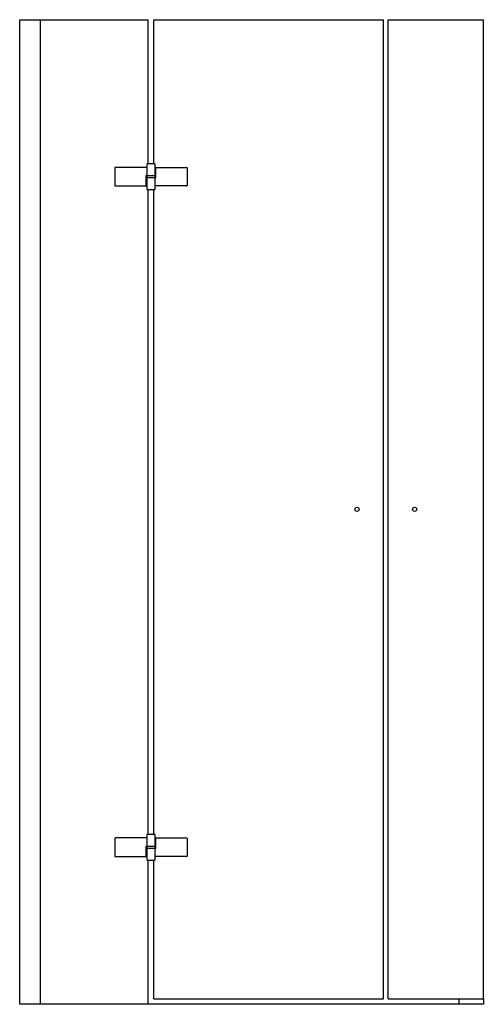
# Model space of a CAD drawing. Header units: millimetres. Extents: x 265.65 to 266.53, y 345.07 to 346.92.
import ezdxf

# ---------------------------------------------------------------- set-up
doc = ezdxf.new("R2010")
doc.units = ezdxf.units.MM
doc.layers.add('SANINDUSA', color=3, linetype='Continuous')

msp = doc.modelspace()

# ---------------------------------------------------------------- linework, layer by layer
at = {"layer": 'SANINDUSA'}
for p, q in [((265.6543, 345.0685), (265.6543, 346.9185)), ((265.6543, 346.9185), (265.8961, 346.9185)), ((265.6932, 345.0685), (265.6932, 346.9185)), ((265.8961, 346.6475), (265.8961, 346.9185)), ((265.9063, 346.6475), (265.9063, 346.9185)), ((265.9063, 346.9185), (266.3386, 346.9185)), ((266.3386, 345.0785), (266.3386, 346.9185)), ((266.3471, 345.0785), (266.3471, 346.9185)), ((266.3471, 346.9185), (266.5262, 346.9185)), ((266.5262, 345.0785), (266.5262, 346.9185)), ((265.8332, 346.64), (265.8332, 346.607)), ((265.8932, 346.641), (265.8342, 346.641)), ((265.8932, 346.6465), (265.8932, 346.641)), ((265.8932, 346.641), (265.8932, 346.6255)), ((265.9082, 346.6475), (265.8942, 346.6475)), ((265.9092, 346.6255), (265.9092, 346.6465)), ((265.9101, 346.641), (265.9682, 346.641)), ((265.9101, 346.6215), (265.9101, 346.641)), ((265.9692, 346.64), (265.9692, 346.607)), ((265.8923, 346.6255), (265.9092, 346.6255)), ((265.8923, 346.606), (265.8923, 346.6255)), ((265.9092, 346.6215), (265.8932, 346.6215)), ((265.8932, 346.6215), (265.8932, 346.6005)), ((265.8937, 346.6255), (265.8937, 346.6215)), ((265.9087, 346.6255), (265.9087, 346.6215)), ((265.9092, 346.6005), (265.9092, 346.6215)), ((265.9092, 346.6215), (265.9101, 346.6215)), ((265.8342, 346.606), (265.8923, 346.606)), ((265.8942, 346.5995), (265.9082, 346.5995)), ((265.8961, 345.3875), (265.8961, 346.5995)), ((265.9063, 345.3875), (265.9063, 346.5995)), ((265.9682, 346.606), (265.9092, 346.606)), ((265.8332, 345.38), (265.8332, 345.347)), ((265.8932, 345.381), (265.8342, 345.381)), ((265.8932, 345.3865), (265.8932, 345.381)), ((265.8932, 345.381), (265.8932, 345.3655)), ((265.9082, 345.3875), (265.8942, 345.3875)), ((265.9092, 345.3655), (265.9092, 345.3865)), ((265.9101, 345.381), (265.9682, 345.381)), ((265.9101, 345.3615), (265.9101, 345.381)), ((265.9692, 345.38), (265.9692, 345.347)), ((265.8923, 345.3655), (265.9092, 345.3655)), ((265.8923, 345.346), (265.8923, 345.3655)), ((265.9092, 345.3615), (265.8932, 345.3615)), ((265.8932, 345.3615), (265.8932, 345.3405)), ((265.8937, 345.3655), (265.8937, 345.3615)), ((265.9087, 345.3655), (265.9087, 345.3615)), ((265.9092, 345.3405), (265.9092, 345.3615)), ((265.9092, 345.3615), (265.9101, 345.3615)), ((265.8342, 345.346), (265.8923, 345.346)), ((265.9682, 345.346), (265.9092, 345.346)), ((265.8942, 345.3395), (265.9082, 345.3395)), ((265.8961, 345.0685), (265.8961, 345.3395)), ((265.8961, 345.3395), (265.9063, 345.3395)), ((265.9063, 345.0785), (265.9063, 345.3395)), ((266.5262, 345.0685), (265.6543, 345.0685)), ((265.9063, 345.0785), (266.3386, 345.0785)), ((266.3471, 345.0785), (266.5262, 345.0785)), ((266.48, 345.0785), (266.48, 345.0685)), ((266.5262, 345.0785), (266.5262, 345.0685))]:
    msp.add_line(p, q, dxfattribs=at)
for centre in [(266.2886, 345.9985), (266.3971, 345.9985)]:
    msp.add_circle(centre, 0.004, dxfattribs=at)
for centre, start, end in [((265.8342, 346.64), 90, 180), ((265.8942, 346.6465), 90, 180), ((265.9082, 346.6465), 0, 90), ((265.9682, 346.64), 0, 90), ((265.8342, 346.607), 180, 270), ((265.8942, 346.6005), 180, 270), ((265.9082, 346.6005), 270, 0), ((265.9682, 346.607), 270, 0), ((265.8342, 345.38), 90, 180), ((265.8942, 345.3865), 90, 180), ((265.9082, 345.3865), 0, 90), ((265.9682, 345.38), 0, 90), ((265.8342, 345.347), 180, 270), ((265.8942, 345.3405), 180, 270), ((265.9082, 345.3405), 270, 0), ((265.9682, 345.347), 270, 0)]:
    msp.add_arc(centre, 0.001, start, end, dxfattribs=at)

doc.saveas('drawing.dxf')
